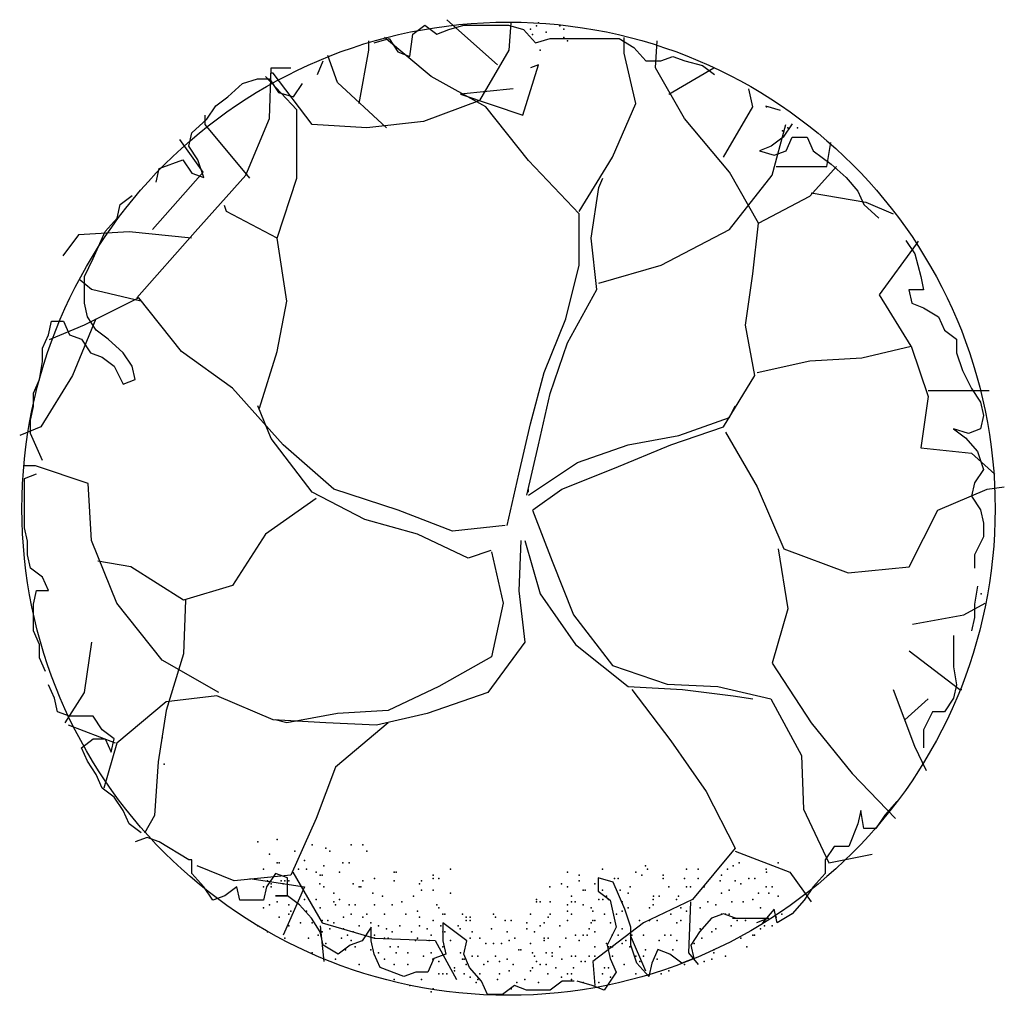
# Model space of a CAD drawing. Extents: x -0.421 to 0.41, y -0.39 to 0.434.
import ezdxf

# ---------------------------------------------------------------- set-up
doc = ezdxf.new("R2010")
doc.units = 0
doc.header["$LTSCALE"] = 0.3
doc.header["$MEASUREMENT"] = 0
doc.layers.get('0').update_dxf_attribs({"linetype": 'CONTINUOUS'})

msp = doc.modelspace()

# ---------------------------------------------------------------- linework, layer by layer
for p, q in [((-0.16975, 0.38766), (-0.16471, 0.39904)), ((0.20865, 0.36113), (0.22127, 0.35734)), ((0.1809, -0.325), (0.21118, -0.325)), ((0.21118, -0.325), (0.20109, -0.32879))]:
    msp.add_line(p, q)
for points in [[(-0.01753, 0.3958), (-0.06034, 0.43387)], [(-0.12182, 0.4142), (-0.10921, 0.41799), (-0.10164, 0.40662), (-0.09155, 0.40283), (-0.08903, 0.42178), (-0.07894, 0.42936), (-0.06885, 0.42178), (-0.05875, 0.42557), (-0.04614, 0.42936), (-0.0083, 0.42936), (0.00431, 0.42557), (0.0144, 0.4142), (0.02702, 0.41799), (0.08504, 0.41799), (0.09765, 0.41041), (0.10775, 0.39904), (0.12036, 0.39904), (0.13045, 0.40283), (0.14054, 0.39904), (0.15568, 0.39525), (0.16577, 0.38766)], [(-0.03252, 0.36561), (-0.00769, 0.40827), (-0.00598, 0.43124)], [(-0.13438, 0.36299), (-0.12625, 0.40827), (-0.12625, 0.41615)], [(-0.0094, 0.00662), (0.00044, 0.04994), (0.01029, 0.0926), (0.02184, 0.13591), (0.04025, 0.18119), (0.05137, 0.22648), (0.05137, 0.26979), (0.00857, 0.31508), (-0.02738, 0.36036), (-0.0736, 0.38596), (-0.11298, 0.41877)], [(0.05137, 0.27176), (0.07962, 0.3177), (0.09931, 0.36299), (0.08947, 0.40565), (0.08947, 0.41877)], [(0.20289, 0.26192), (0.17849, 0.30523), (0.1404, 0.35052), (0.116, 0.39318), (0.11729, 0.41615)], [(-0.11127, 0.34264), (-0.15279, 0.38071), (-0.16092, 0.40368)], [(-0.32228, 0.19891), (-0.27306, 0.2547), (-0.23026, 0.30261), (-0.21014, 0.35052), (-0.20885, 0.39318), (-0.19216, 0.39318)], [(-0.00427, 0.37546), (-0.04878, 0.37086), (0.00387, 0.35314), (0.01713, 0.3958), (0.01029, 0.39318)], [(0.12713, 0.37086), (0.16522, 0.39318)], [(-0.30598, 0.29669), (-0.30346, 0.30806), (-0.28328, 0.31564), (-0.27571, 0.30427), (-0.26562, 0.30048), (-0.27066, 0.31564), (-0.27823, 0.32701), (-0.27571, 0.33838), (-0.2631, 0.34976), (-0.25553, 0.36113), (-0.24544, 0.36871), (-0.23282, 0.38008), (-0.22021, 0.38387), (-0.21012, 0.38387), (-0.20255, 0.3725), (-0.18994, 0.36871), (-0.18237, 0.38008)], [(-0.20372, 0.24945), (-0.18703, 0.29998), (-0.18703, 0.35774), (-0.21356, 0.38596)], [(-0.03252, 0.36561), (-0.08002, 0.34789), (-0.12796, 0.34264), (-0.17419, 0.34527), (-0.20714, 0.38858), (-0.20885, 0.38858)], [(0.17336, 0.3177), (0.19818, 0.36036), (0.19476, 0.37546)], [(-0.22683, 0.29998), (-0.2645, 0.34527), (-0.2645, 0.35314)], [(0.06807, 0.21138), (0.12071, 0.22648), (0.17849, 0.25667), (0.21445, 0.30261), (0.226, 0.34527)], [(0.23136, 0.34597), (0.22379, 0.33459), (0.2137, 0.32701), (0.20361, 0.32322), (0.21622, 0.31943), (0.22631, 0.32322), (0.23136, 0.33459), (0.24397, 0.33459), (0.24902, 0.32322), (0.26415, 0.31185), (0.27677, 0.30048), (0.28686, 0.2891), (0.2919, 0.27773), (0.30452, 0.26636)], [(-0.30901, 0.25667), (-0.26621, 0.30523), (-0.2859, 0.3328)], [(0.21787, 0.30983), (0.26067, 0.30983), (0.26409, 0.33017)], [(0.01233, 0.01982), (0.03682, 0.03747), (0.08134, 0.05519), (0.12884, 0.07488), (0.17336, 0.08997), (0.19989, 0.13329), (0.19176, 0.17594), (0.19818, 0.21926), (0.20289, 0.26192), (0.24612, 0.28489), (0.2688, 0.30983)], [(0.00729, 0.03222), (0.01713, 0.07488), (0.02698, 0.11819), (0.04153, 0.16085), (0.06635, 0.20613), (0.06165, 0.24945), (0.06807, 0.29211), (0.07149, 0.29998)], [(-0.40185, 0.06166), (-0.41194, 0.0844), (-0.41194, 0.09578), (-0.40941, 0.10715), (-0.40941, 0.11852), (-0.40437, 0.12989), (-0.40185, 0.14506), (-0.40185, 0.15643), (-0.3968, 0.1678), (-0.39428, 0.17917), (-0.38419, 0.17917), (-0.37914, 0.1678), (-0.36905, 0.16401), (-0.36148, 0.15264), (-0.35139, 0.14885), (-0.3413, 0.14127), (-0.33373, 0.1261), (-0.32364, 0.12989), (-0.32616, 0.14127), (-0.33373, 0.15264), (-0.34635, 0.16401), (-0.35644, 0.17159), (-0.364, 0.18296), (-0.36653, 0.19434), (-0.36653, 0.21708), (-0.35896, 0.23224), (-0.34887, 0.25499), (-0.33878, 0.26636), (-0.33625, 0.27773), (-0.32616, 0.28531)], [(0.2474, 0.28751), (0.29363, 0.27964), (0.31674, 0.26979)], [(-0.2187, 0.10572), (-0.20372, 0.15363), (-0.19559, 0.19629), (-0.20372, 0.24945), (-0.24652, 0.27176), (-0.24823, 0.27701)], [(-0.27605, 0.24945), (-0.3287, 0.2547), (-0.3715, 0.25207), (-0.38477, 0.23435)], [(0.20161, 0.13591), (0.24612, 0.14575), (0.2902, 0.14838), (0.33172, 0.15822), (0.30518, 0.20154), (0.33643, 0.2442), (0.33814, 0.24682)], [(0.32722, 0.24741), (0.33479, 0.23603), (0.33984, 0.21708), (0.34236, 0.20571), (0.32975, 0.20571), (0.33227, 0.19434), (0.34236, 0.19055), (0.35497, 0.18296), (0.36002, 0.17159), (0.37011, 0.16401), (0.37011, 0.15264), (0.37515, 0.13748), (0.38272, 0.12231), (0.39029, 0.11094), (0.39281, 0.09957), (0.39029, 0.0882), (0.3802, 0.0844), (0.36759, 0.0882), (0.37768, 0.08061), (0.38777, 0.06924), (0.39281, 0.05408), (0.38525, 0.04271), (0.38272, 0.03133), (0.39029, 0.01996), (0.39281, 0.00859), (0.39281, -0.00278), (0.38525, -0.01795), (0.38525, -0.02932)], [(-0.31885, 0.19629), (-0.36037, 0.20613), (-0.37021, 0.21401)], [(-0.01111, 0.00662), (-0.05563, 0.00203), (-0.10142, 0.01975), (-0.15578, 0.03747), (-0.19858, 0.07488), (-0.24138, 0.12278), (-0.28461, 0.15363), (-0.32057, 0.19891), (-0.36679, 0.17594), (-0.39632, 0.16347)], [(-0.35695, 0.18119), (-0.37663, 0.13329), (-0.40317, 0.08997), (-0.42115, 0.08275)], [(0.33172, 0.15822), (0.34627, 0.11557), (0.33985, 0.07225), (0.38265, 0.06766), (0.40234, 0.04994)], [(0.34627, 0.12082), (0.39763, 0.12082)], [(-0.0231, -0.01441), (-0.04236, -0.02094), (-0.08516, -0.0006), (-0.12967, 0.01187), (-0.17419, 0.03484), (-0.20885, 0.08013), (-0.21998, 0.10769)], [(0.00857, 0.03222), (0.05009, 0.05978), (0.09289, 0.07488), (0.13569, 0.08275), (0.17849, 0.09785), (0.1832, 0.10769)], [(0.17507, 0.08538), (0.20161, 0.03944), (0.22429, -0.01307), (0.27865, -0.03341), (0.33001, -0.02816), (0.3544, 0.01975), (0.39592, 0.03747), (0.41047, 0.03944)], [(-0.25294, -0.13448), (-0.30088, -0.10692), (-0.33897, -0.05901), (-0.36037, -0.00585), (-0.36337, 0.04206), (-0.40788, 0.05716), (-0.41772, 0.05716)], [(-0.39932, -0.1165), (-0.40437, -0.10513), (-0.40437, -0.09376), (-0.40941, -0.08239), (-0.40941, -0.05964), (-0.40689, -0.04827), (-0.3968, -0.04827), (-0.40185, -0.0369), (-0.41194, -0.02932), (-0.41446, -0.01795), (-0.41446, -0.00657), (-0.41698, 0.0048), (-0.41698, 0.0465), (-0.40689, 0.05029)], [(0.00857, 0.03484), (0.00857, 0.03747)], [(-0.17076, 0.02959), (-0.21356, -0.0006), (-0.24138, -0.04391), (-0.2829, -0.05638), (-0.32741, -0.02816), (-0.35523, -0.02357)], [(0.012, 0.01975), (0.02869, -0.02357), (0.04667, -0.06885), (0.07962, -0.11151), (0.12585, -0.12726), (0.16865, -0.12923), (0.21316, -0.13973), (0.23927, -0.18764), (0.24098, -0.23293), (0.26238, -0.27821), (0.29876, -0.27099)], [(0.00215, -0.00585), (0.00044, -0.04851), (0.00558, -0.09182), (-0.02567, -0.13448), (-0.07703, -0.1522), (-0.11983, -0.16205), (-0.16263, -0.16008), (-0.20714, -0.15745), (-0.25465, -0.13711), (-0.29745, -0.14236), (-0.33897, -0.17714), (-0.3501, -0.21521)], [(0.00558, -0.00585), (0.01842, -0.05113), (0.04838, -0.09379), (0.09289, -0.12923), (0.13869, -0.13186), (0.18149, -0.13711), (0.19818, -0.13973)], [(-0.02267, -0.01569), (-0.01283, -0.05901), (-0.02267, -0.10429), (-0.06718, -0.12923), (-0.10998, -0.14958), (-0.15279, -0.1522), (-0.19559, -0.16008), (-0.20543, -0.15745)], [(0.21958, -0.01307), (0.22771, -0.0636), (0.21445, -0.10954), (0.2474, -0.16008), (0.28207, -0.20274), (0.31845, -0.2408)], [(0.38777, -0.04448), (0.38525, -0.05964), (0.38525, -0.07102), (0.38272, -0.08239)], [(-0.28119, -0.05638), (-0.2829, -0.10167), (-0.29745, -0.14958), (-0.3043, -0.19289), (-0.3073, -0.23818), (-0.31586, -0.25327)], [(0.333, -0.07673), (0.37623, -0.06885), (0.39421, -0.05901)], [(0.36759, -0.08618), (0.36759, -0.11271), (0.37011, -0.12788), (0.36759, -0.13925), (0.36002, -0.15062), (0.34993, -0.15062), (0.34236, -0.16578), (0.34236, -0.18095)], [(-0.36037, -0.09182), (-0.36679, -0.13448), (-0.38305, -0.16008)], [(0.33001, -0.09904), (0.37281, -0.13186), (0.37452, -0.13186)], [(-0.3186, -0.25297), (-0.32869, -0.24539), (-0.33373, -0.23402), (-0.3413, -0.22265), (-0.35139, -0.21506), (-0.35644, -0.20369), (-0.364, -0.19232), (-0.36905, -0.18095), (-0.35896, -0.17337), (-0.34887, -0.17337), (-0.34382, -0.18474), (-0.3413, -0.17337), (-0.35139, -0.16578), (-0.35896, -0.15441), (-0.37914, -0.15441), (-0.38923, -0.15062), (-0.39175, -0.13925), (-0.3968, -0.12788)], [(0.09589, -0.13186), (0.12884, -0.17517), (0.1588, -0.21783), (0.1832, -0.26574), (0.14725, -0.30906), (0.10573, -0.32874), (0.06293, -0.36156), (0.06464, -0.3819)], [(0.31674, -0.13186), (0.33472, -0.17977), (0.34456, -0.20011)], [(0.32658, -0.15745), (0.34627, -0.13973)], [(-0.34025, -0.17714), (-0.38006, -0.16205)], [(-0.10998, -0.16008), (-0.1545, -0.19749), (-0.17076, -0.2408), (-0.19216, -0.28871), (-0.2401, -0.29331), (-0.27134, -0.28084)], [(0.31965, -0.22644), (0.30956, -0.23781), (0.302, -0.24918), (0.2919, -0.24918), (0.28938, -0.23402), (0.28686, -0.24539), (0.27929, -0.26434), (0.26668, -0.26434), (0.25911, -0.27572), (0.25911, -0.28709), (0.24902, -0.29846), (0.24145, -0.30983), (0.23136, -0.32121), (0.21875, -0.32879), (0.21622, -0.31741), (0.20613, -0.32879)], [(0.0472, -0.37807), (0.03711, -0.37807), (0.02702, -0.38565), (0.00684, -0.38565), (-0.00325, -0.38186), (-0.01335, -0.38944), (-0.02596, -0.38944), (-0.031, -0.37807), (-0.0411, -0.36669), (-0.04614, -0.35532), (-0.04362, -0.34395), (-0.0638, -0.32879), (-0.0638, -0.34395), (-0.06128, -0.35532), (-0.07137, -0.35911), (-0.07641, -0.37048), (-0.0865, -0.37048), (-0.0966, -0.37428), (-0.11678, -0.36669), (-0.12182, -0.35532), (-0.12435, -0.34395), (-0.12435, -0.33258), (-0.13191, -0.34395), (-0.142, -0.34774), (-0.1521, -0.35532), (-0.16471, -0.34774), (-0.16723, -0.33637), (-0.1748, -0.325), (-0.18489, -0.31362), (-0.19498, -0.30604), (-0.20507, -0.30604), (-0.19498, -0.30604), (-0.19498, -0.29088), (-0.20507, -0.28709), (-0.21264, -0.29846), (-0.21516, -0.30983), (-0.23535, -0.30983), (-0.23787, -0.29846), (-0.24796, -0.30604), (-0.25805, -0.30983), (-0.26562, -0.29846), (-0.27571, -0.28709), (-0.27571, -0.27572), (-0.27823, -0.27572), (-0.30346, -0.26055), (-0.31355, -0.25676), (-0.32364, -0.26055)], [(0.1832, -0.26837), (0.22943, -0.28609), (0.2474, -0.31103)], [(-0.19045, -0.28609), (-0.16563, -0.32874), (-0.12154, -0.34187), (-0.07018, -0.34384), (-0.0522, -0.37665)], [(0.18343, -0.325), (0.17334, -0.32121), (0.16325, -0.325), (0.15315, -0.33637), (0.14559, -0.34774), (0.14811, -0.35911), (0.13802, -0.3629), (0.12793, -0.35532), (0.11784, -0.35153), (0.11279, -0.3629), (0.11027, -0.37428), (0.10018, -0.3629), (0.09513, -0.34774), (0.09513, -0.33258), (0.09009, -0.31741), (0.08, -0.29467), (0.06738, -0.29088), (0.06738, -0.30225), (0.07747, -0.30983), (0.08252, -0.33258), (0.07495, -0.34774), (0.07747, -0.35911), (0.08252, -0.37048), (0.07243, -0.38565), (0.06234, -0.38186), (0.04972, -0.37807)], [(-0.22683, -0.29134), (-0.18061, -0.29856), (-0.19858, -0.33925)], [(0.14554, -0.31103), (0.14382, -0.35434), (0.15196, -0.36418)], [(-0.16734, -0.33137), (-0.16434, -0.36156)], [(0.0946, -0.33925), (0.10744, -0.36944)]]:
    msp.add_lwpolyline(points)
msp.add_circle((-0.00826, 0.02087), 0.41096)
for p in [(0.01029, 0.42599), (0.01542, 0.42862), (0.01713, 0.43124), (0.03511, 0.42862), (0.03853, 0.42599), (0.012, 0.4214), (0.02355, 0.42337), (0.03853, 0.41877), (0.04153, 0.41615), (0.01842, 0.40827), (0.20974, 0.36036), (0.22771, 0.34264), (0.23585, 0.34264), (0.22301, 0.34002), (0.39079, -0.05113), (-0.30088, -0.17255), (-0.29916, -0.19486), (-0.21998, -0.26049), (-0.20372, -0.25852), (-0.17419, -0.26312), (-0.16263, -0.26574), (-0.14123, -0.26312), (-0.13139, -0.26312), (-0.21014, -0.27099), (-0.18874, -0.26837), (-0.15921, -0.26837), (-0.12796, -0.26837), (-0.20372, -0.27821), (-0.20201, -0.27821), (-0.18061, -0.27624), (-0.16434, -0.28084), (-0.14808, -0.27821), (-0.14294, -0.27821), (0.10744, -0.28084), (0.18149, -0.28084), (0.18663, -0.27821), (0.21958, -0.27821), (-0.21528, -0.28346), (-0.18574, -0.28346), (-0.17889, -0.28346), (-0.17076, -0.28609), (-0.16734, -0.28871), (-0.16563, -0.28871), (-0.15107, -0.28609), (-0.10485, -0.28609), (-0.10314, -0.28609), (-0.07189, -0.28871), (-0.05734, -0.28346), (0.04153, -0.28609), (0.05137, -0.28871), (0.07106, -0.28346), (0.09931, -0.28609), (0.10445, -0.28871), (0.10916, -0.28346), (0.12242, -0.28871), (0.14211, -0.28346), (0.15196, -0.28346), (0.17165, -0.28871), (0.17678, -0.28346), (0.20931, -0.28346), (0.20974, -0.28609), (-0.21528, -0.29856), (-0.21185, -0.29331), (-0.20885, -0.29593), (-0.20885, -0.29856), (-0.20029, -0.29331), (-0.19858, -0.29593), (-0.1973, -0.29331), (-0.19387, -0.29331), (-0.16777, -0.29593), (-0.16434, -0.29856), (-0.13952, -0.29593), (-0.13438, -0.29856), (-0.1331, -0.29856), (-0.13139, -0.29331), (-0.12154, -0.29134), (-0.10485, -0.29331), (-0.08345, -0.29593), (-0.08174, -0.29331), (-0.07189, -0.29134), (-0.06718, -0.29134), (0.02655, -0.29856), (0.03639, -0.29593), (0.04153, -0.29856), (0.05137, -0.29331), (0.06464, -0.29593), (0.08134, -0.29134), (0.08433, -0.29134), (0.0946, -0.29856), (0.12242, -0.29134), (0.12713, -0.29856), (0.1404, -0.29134), (0.14211, -0.29856), (0.14554, -0.29856), (0.15196, -0.29134), (0.15709, -0.29856), (0.17036, -0.29331), (0.1832, -0.29331), (0.18791, -0.29593), (0.19476, -0.29134), (0.19989, -0.29134), (0.20931, -0.29856), (0.21445, -0.29856), (-0.15578, -0.30381), (-0.12283, -0.30381), (-0.11469, -0.30643), (-0.08858, -0.30643), (-0.08174, -0.30118), (-0.07189, -0.30118), (-0.05734, -0.30381), (0.04495, -0.30643), (0.0548, -0.30118), (0.05651, -0.30118), (0.07106, -0.30118), (0.07449, -0.30643), (0.08604, -0.30118), (0.09289, -0.30381), (0.11429, -0.30643), (0.119, -0.30643), (0.13526, -0.30643), (0.17165, -0.30381), (0.17807, -0.30118), (0.20289, -0.30381), (0.21145, -0.30381), (0.21958, -0.30643), (-0.21014, -0.31365), (-0.20372, -0.31103), (-0.19387, -0.31365), (-0.18061, -0.30906), (-0.17076, -0.30906), (-0.15578, -0.31103), (-0.1545, -0.31365), (-0.15107, -0.30906), (-0.14294, -0.31365), (-0.13781, -0.31365), (-0.12154, -0.31365), (-0.10656, -0.31365), (-0.09843, -0.31103), (-0.0689, -0.31365), (0.01542, -0.30906), (0.01542, -0.31103), (0.01842, -0.31103), (0.02698, -0.31103), (0.04153, -0.31365), (0.04495, -0.31103), (0.04795, -0.31103), (0.0548, -0.31365), (0.06807, -0.30906), (0.07149, -0.30906), (0.0762, -0.30906), (0.08776, -0.31103), (0.11386, -0.30906), (0.11386, -0.31365), (0.13355, -0.30906), (0.16009, -0.31103), (0.16694, -0.31365), (0.18021, -0.31103), (0.19005, -0.31103), (0.19818, -0.30906), (-0.21528, -0.31628), (-0.20201, -0.32415), (-0.19387, -0.32153), (-0.19216, -0.3189), (-0.17889, -0.3189), (-0.16734, -0.31628), (-0.14765, -0.32415), (-0.14123, -0.32153), (-0.13139, -0.32415), (-0.12796, -0.32153), (-0.11298, -0.32153), (-0.095, -0.32153), (-0.08516, -0.3189), (-0.08345, -0.32415), (-0.06718, -0.31628), (-0.06376, -0.32153), (-0.06205, -0.32153), (-0.04707, -0.32153), (-0.04407, -0.32415), (-0.04065, -0.32415), (-0.02096, -0.32153), (-0.01925, -0.32415), (0.01029, -0.32153), (0.02527, -0.32415), (0.02698, -0.32153), (0.04153, -0.3189), (0.04495, -0.32153), (0.06165, -0.31628), (0.06293, -0.3189), (0.07277, -0.32153), (0.08305, -0.32153), (0.08776, -0.3189), (0.09289, -0.31628), (0.11087, -0.31628), (0.12884, -0.32153), (0.1374, -0.31628), (0.14211, -0.3189), (0.15367, -0.31628), (0.17165, -0.32153), (0.17507, -0.32153), (0.17807, -0.32153), (0.2046, -0.31628), (0.21787, -0.32415), (0.22258, -0.32153), (-0.21998, -0.33137), (-0.19387, -0.33137), (-0.18403, -0.32874), (-0.17419, -0.32874), (-0.16563, -0.32678), (-0.16092, -0.32678), (-0.15578, -0.32874), (-0.13438, -0.33137), (-0.12454, -0.32874), (-0.11812, -0.33137), (-0.10014, -0.33137), (-0.08345, -0.33137), (-0.07189, -0.32678), (-0.06547, -0.33137), (-0.06547, -0.33137), (-0.05092, -0.33137), (-0.04407, -0.32678), (-0.04065, -0.32678), (-0.01111, -0.32678), (-0.00598, -0.32678), (0.00729, -0.32874), (0.01842, -0.33137), (0.02184, -0.32874), (0.03511, -0.33137), (0.04153, -0.32678), (0.06165, -0.32874), (0.06293, -0.32678), (0.06464, -0.32678), (0.07791, -0.32874), (0.10231, -0.32678), (0.11087, -0.32678), (0.11729, -0.32678), (0.13398, -0.32874), (0.1374, -0.32678), (0.17978, -0.33137), (0.18491, -0.32678), (0.19176, -0.32678), (0.20803, -0.33137), (0.21445, -0.33137), (-0.21185, -0.33662), (-0.16905, -0.33925), (-0.16563, -0.33662), (-0.15921, -0.334), (-0.14765, -0.334), (-0.14423, -0.33925), (-0.13952, -0.33662), (-0.12154, -0.33925), (-0.11127, -0.334), (-0.10656, -0.33662), (-0.0903, -0.33662), (-0.07703, -0.334), (-0.0736, -0.33925), (-0.06376, -0.33662), (-0.06205, -0.33662), (-0.04921, -0.334), (-0.03894, -0.33662), (-0.02267, -0.334), (-0.0094, -0.33662), (0.00729, -0.334), (0.01371, -0.33662), (0.04838, -0.33925), (0.0548, -0.33925), (0.05822, -0.33925), (0.05993, -0.334), (0.06464, -0.33662), (0.0792, -0.33925), (0.08433, -0.33925), (0.08776, -0.334), (0.09589, -0.33925), (0.10573, -0.33925), (0.12371, -0.33925), (0.12884, -0.33925), (0.15367, -0.334), (0.16351, -0.33662), (0.16694, -0.334), (0.19818, -0.33925), (0.19947, -0.33925), (0.2046, -0.334), (-0.1973, -0.34187), (-0.17718, -0.34187), (-0.16263, -0.34646), (-0.14936, -0.34187), (-0.14123, -0.34384), (-0.13781, -0.34909), (-0.12154, -0.34187), (-0.11298, -0.34187), (-0.10998, -0.34187), (-0.10827, -0.34909), (-0.10142, -0.34909), (-0.08687, -0.34384), (-0.08516, -0.34187), (-0.07532, -0.34384), (-0.06376, -0.34909), (-0.05734, -0.34384), (-0.04065, -0.34187), (-0.03252, -0.34187), (-0.02738, -0.34646), (-0.02096, -0.34646), (-0.01411, -0.34646), (-0.00769, -0.34384), (-0.00298, -0.34187), (0.01029, -0.34646), (0.02184, -0.34187), (0.02184, -0.34384), (0.02527, -0.34187), (0.03511, -0.34909), (0.04025, -0.34187), (0.05137, -0.34384), (0.06464, -0.34909), (0.07449, -0.34646), (0.0762, -0.34909), (0.07791, -0.34909), (0.07962, -0.34909), (0.08776, -0.34646), (0.09075, -0.34384), (0.09418, -0.34909), (0.119, -0.34384), (0.13398, -0.34384), (0.14853, -0.34646), (0.15495, -0.34187), (0.18791, -0.34187), (0.19305, -0.34909), (-0.17419, -0.35434), (-0.14594, -0.35172), (-0.12454, -0.35172), (-0.11812, -0.35434), (-0.10314, -0.35434), (-0.09329, -0.35434), (-0.08002, -0.35697), (-0.0736, -0.35434), (-0.04878, -0.35434), (-0.03894, -0.35697), (-0.03423, -0.35697), (-0.01925, -0.35697), (0.00044, -0.35172), (0.00215, -0.35172), (0.012, -0.35434), (0.01371, -0.35697), (0.02355, -0.35434), (0.02869, -0.35434), (0.02869, -0.35697), (0.04495, -0.35697), (0.04838, -0.35697), (0.05993, -0.35697), (0.06464, -0.35697), (0.07962, -0.35697), (0.09931, -0.35697), (0.10573, -0.35697), (0.10744, -0.35172), (0.13056, -0.35172), (0.16522, -0.35172), (0.16522, -0.35434), (0.17507, -0.35697), (-0.1545, -0.35959), (-0.13438, -0.36418), (-0.11298, -0.35959), (-0.10485, -0.36418), (-0.09329, -0.36418), (-0.07232, -0.35959), (-0.06718, -0.36156), (-0.04707, -0.35959), (-0.04578, -0.35959), (-0.04407, -0.36418), (-0.02909, -0.36418), (-0.02567, -0.36156), (-0.01582, -0.36156), (-0.0094, -0.35959), (-0.00427, -0.36418), (0.01542, -0.36156), (0.01842, -0.36418), (0.02355, -0.36418), (0.03682, -0.35959), (0.05309, -0.36156), (0.05651, -0.36156), (0.08947, -0.36418), (0.10274, -0.36156), (0.11729, -0.35959), (0.1404, -0.36418), (0.15709, -0.36156), (0.16351, -0.35959), (-0.06718, -0.37206), (-0.06376, -0.37206), (-0.06034, -0.37206), (-0.05392, -0.36681), (-0.05392, -0.36944), (-0.04578, -0.37206), (-0.03252, -0.37206), (-0.01582, -0.37206), (-0.00769, -0.36944), (0.01029, -0.36944), (0.012, -0.36681), (0.02484, -0.37206), (0.03169, -0.36681), (0.04153, -0.37206), (0.04495, -0.37206), (0.04667, -0.36681), (0.07106, -0.37206), (0.07277, -0.36681), (0.0762, -0.36681), (0.09931, -0.37206), (0.12071, -0.37206), (0.12713, -0.36944), (-0.10485, -0.37665), (-0.09158, -0.3819), (-0.08174, -0.37665), (-0.08174, -0.37665), (-0.04065, -0.37469), (-0.03551, -0.37928), (-0.03423, -0.37665), (-0.01753, -0.37665), (-0.00127, -0.37928), (0.00558, -0.37665), (0.01713, -0.37928), (0.03639, -0.37469), (0.04495, -0.37665), (0.0548, -0.37928), (0.06807, -0.37928), (0.07791, -0.37469), (-0.0736, -0.38716), (-0.07189, -0.38453), (-0.00598, -0.38453)]:
    msp.add_point(p)

doc.saveas('drawing.dxf')
